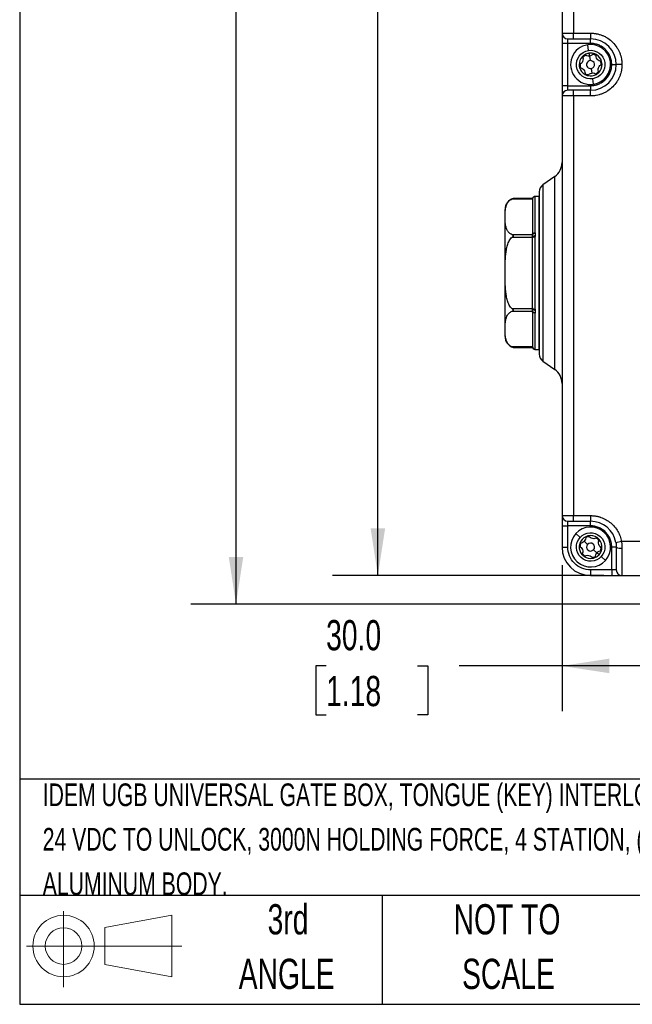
# Model space of a CAD drawing. Header units: millimetres. Extents: x 16 to 683, y 16 to 524.
# Tile 1 of 38: x 16 to 123, y 16 to 188. Entities that reach past the tile are written whole.
import ezdxf

# ---------------------------------------------------------------- set-up
doc = ezdxf.new("R2010")
doc.units = ezdxf.units.MM
doc.header["$LTSCALE"] = 2.5
doc.layers.add('DIMENSIONS', color=140, linetype='Continuous', lineweight=25)
doc.layers.add('TEXT', color=140, linetype='Continuous', lineweight=25)
doc.styles.add('SLDTEXTSTYLE0', font='TXT', dxfattribs={"width": 0.7})
doc.dimstyles.new('SLDDIMSTYLE2', dxfattribs={"dimtxt": 5.39502, "dimasz": 8.255, "dimexe": 0, "dimexo": 0.0625, "dimgap": 1.348755, "dimtad": 0, "dimtih": 1, "dimtoh": 1, "dimrnd": 1e-09, "dimzin": 4, "dimdsep": 46, "dimtxsty": 'SLDTEXTSTYLE0', "dimsah": 1, "dimcen": 0.09, "dimadec": 0, "dimazin": 1, "dimtfac": 1, "dimtofl": 0, "dimtmove": 0, "dimatfit": 3, "dimfxl": 0, "dimfrac": 2, "dimtolj": 1, "dimtzin": 12, "dimarcsym": 0})
doc.dimstyles.new('SLDDIMSTYLE3', dxfattribs={"dimtxt": 5.39502, "dimasz": 8.255, "dimexe": 0, "dimexo": 0.0625, "dimgap": 1.348755, "dimtad": 0, "dimtih": 1, "dimtoh": 1, "dimrnd": 1e-09, "dimzin": 12, "dimdsep": 46, "dimtxsty": 'SLDTEXTSTYLE0', "dimsah": 1, "dimcen": 0.09, "dimadec": 0, "dimazin": 3, "dimtfac": 1, "dimtofl": 0, "dimtmove": 0, "dimatfit": 3, "dimfxl": 0, "dimfrac": 2, "dimtolj": 1, "dimtzin": 12, "dimarcsym": 0})

# ---------------------------------------------------------------- blocks, each defined once
blk = doc.blocks.new('Block11')
at = {"color": 7, "linetype": 'Continuous', "lineweight": 18}
for p, q in [((6.47, 13.28), (6.47, 0)), ((13.7, 10.42), (25.44, 12.58)), ((25.44, 12.58), (25.44, 1.83)), ((13.7, 3.99), (13.7, 10.42)), ((0, 7.2), (27.18, 7.2)), ((13.7, 3.99), (25.44, 1.83))]:
    blk.add_line(p, q, dxfattribs=at)
for radius in [5.38, 3.21]:
    blk.add_circle((6.47, 7.2), radius, dxfattribs=at)
blk = doc.blocks.new('Block12')
at = {"color": 7, "linetype": 'Continuous'}
blk.add_blockref('Block11', (0, 0), dxfattribs=at)
blk = doc.blocks.new('_D_2')
at = {"layer": 'DIMENSIONS'}
for p, q in [((109.76, 315.96), (70.71, 315.96)), ((78.65, 315.96), (78.65, 231.62)), ((70.63, 221.84), (68.82, 221.84)), ((68.82, 221.84), (68.82, 213.26)), ((86.66, 221.84), (88.48, 221.84)), ((88.48, 221.84), (88.48, 213.26)), ((68.82, 213.26), (70.63, 213.26)), ((88.48, 213.26), (86.66, 213.26)), ((78.65, 90.96), (78.65, 212.06)), ((118.26, 90.96), (70.71, 90.96))]:
    blk.add_line(p, q, dxfattribs=at)
for points in [[(78.65, 315.96), (77.38, 307.71), (79.92, 307.71)], [(78.65, 90.96), (79.92, 99.22), (77.38, 99.22)]]:
    blk.add_solid(points, dxfattribs=at)
at = {"layer": 'DIMENSIONS', "char_height": 5.292, "attachment_point": 1, "style": 'SLDTEXTSTYLE0'}
for s, insert in [('225.0', (68.39, 229.87)), ('8.86', (70.63, 220.08))]:
    blk.add_mtext(s, dxfattribs=dict(at, insert=insert))
blk = doc.blocks.new('_D_3')
at = {"layer": 'DIMENSIONS'}
for p, q in [((138.52, 317.46), (45.85, 317.46)), ((53.79, 317.46), (53.79, 231.62)), ((45.78, 221.84), (43.96, 221.84)), ((43.96, 221.84), (43.96, 213.26)), ((61.81, 221.84), (63.62, 221.84)), ((63.62, 221.84), (63.62, 213.26)), ((43.96, 213.26), (45.78, 213.26)), ((63.62, 213.26), (61.81, 213.26)), ((53.79, 85.96), (53.79, 212.06)), ((144.21, 85.96), (45.85, 85.96))]:
    blk.add_line(p, q, dxfattribs=at)
for points in [[(53.79, 317.46), (52.52, 309.21), (55.06, 309.21)], [(53.79, 85.96), (55.06, 94.22), (52.52, 94.22)]]:
    blk.add_solid(points, dxfattribs=at)
at = {"layer": 'DIMENSIONS', "char_height": 5.292, "attachment_point": 1, "style": 'SLDTEXTSTYLE0'}
for s, insert in [('231.5', (43.53, 229.87)), ('9.11', (45.78, 220.08))]:
    blk.add_mtext(s, dxfattribs=dict(at, insert=insert))
blk = doc.blocks.new('_D_4')
at = {"layer": 'DIMENSIONS'}
for p, q in [((140.93, 109.5), (140.93, 67.2)), ((110.93, 92.79), (110.93, 67.2)), ((69.58, 75.14), (67.77, 75.14)), ((67.77, 75.14), (67.77, 66.57)), ((85.61, 75.14), (87.43, 75.14)), ((87.43, 75.14), (87.43, 66.57)), ((110.93, 75.14), (92.92, 75.14)), ((140.93, 75.14), (110.93, 75.14)), ((67.77, 66.57), (69.58, 66.57)), ((87.43, 66.57), (85.61, 66.57))]:
    blk.add_line(p, q, dxfattribs=at)
for points in [[(110.93, 75.14), (119.19, 73.87), (119.19, 76.41)], [(140.93, 75.14), (132.68, 76.41), (132.68, 73.87)]]:
    blk.add_solid(points, dxfattribs=at)
at = {"layer": 'DIMENSIONS', "char_height": 5.292, "attachment_point": 1, "style": 'SLDTEXTSTYLE0'}
for s, insert in [('30.0', (69.58, 83.17)), ('1.18', (69.58, 73.39))]:
    blk.add_mtext(s, dxfattribs=dict(at, insert=insert))

msp = doc.modelspace()

# ---------------------------------------------------------------- linework, layer by layer
for p, q in [((110.931691, 190.676827), (110.931691, 185.964431)), ((112.931691, 190.676827), (112.931691, 185.964431)), ((110.931691, 185.964431), (112.931691, 185.964431)), ((111.931691, 184.164431), (111.931691, 184.964431)), ((112.931691, 185.964431), (115.931691, 185.964431)), ((112.931691, 184.964431), (112.931691, 185.964431)), ((112.931691, 184.964431), (115.931691, 184.964431)), ((115.931691, 185.964431), (115.931691, 184.964431)), ((115.931691, 184.164431), (115.931691, 184.964431)), ((111.931691, 184.164431), (110.931691, 184.164431)), ((110.931691, 184.164431), (110.931691, 176.764431)), ((115.931691, 184.164431), (111.931691, 184.164431)), ((111.931691, 176.764431), (111.931691, 184.164431)), ((115.567585, 182.937774), (115.421942, 183.927111)), ((115.640406, 182.443105), (115.713227, 181.948437)), ((115.713227, 181.948437), (115.829742, 181.156967)), ((116.033641, 179.771895), (116.150156, 178.980425)), ((119.631691, 180.464431), (120.431691, 180.464431)), ((121.431691, 180.464431), (120.431691, 180.464431)), ((116.441441, 177.00175), (116.295798, 177.991088)), ((111.931691, 176.764431), (110.931691, 176.764431)), ((111.931691, 175.964431), (111.931691, 176.764431)), ((111.931691, 176.764431), (115.931691, 176.764431)), ((112.931691, 174.964431), (112.931691, 175.964431)), ((115.931691, 175.964431), (112.931691, 175.964431)), ((115.931691, 176.764431), (115.931691, 175.964431)), ((115.931691, 174.964431), (115.931691, 175.964431)), ((112.931691, 174.964431), (110.931691, 174.964431)), ((110.931691, 174.964431), (110.931691, 101.464431)), ((112.931691, 174.964431), (112.931691, 101.464431)), ((115.931691, 174.964431), (112.931691, 174.964431)), ((109.652421, 160.869506), (107.571327, 159.412308)), ((109.652421, 127.059356), (109.652421, 160.869506)), ((107.571327, 159.412308), (107.571327, 128.516553)), ((102.191716, 156.925944), (105.731691, 156.925944)), ((105.73175, 156.992932), (102.380858, 156.992932)), ((106.931691, 157.364431), (106.214897, 157.364431)), ((106.231691, 150.990556), (106.231691, 157.359051)), ((106.931691, 130.564431), (106.931691, 157.364431)), ((105.731691, 150.661694), (102.191716, 150.661694)), ((102.191716, 150.228681), (105.731691, 150.228681)), ((105.731691, 150.728387), (105.731691, 150.661694)), ((105.731691, 150.228681), (105.731691, 150.095295)), ((106.231691, 137.595936), (106.231691, 150.332926)), ((105.731691, 137.70018), (102.191716, 137.70018)), ((102.191716, 137.267168), (105.731691, 137.267168)), ((105.731691, 137.833566), (105.731691, 137.70018)), ((105.731691, 137.267168), (105.731691, 137.200475)), ((106.231691, 130.569811), (106.231691, 136.938306)), ((105.731691, 131.002917), (102.191716, 131.002917)), ((102.380858, 130.93593), (105.731691, 130.93593)), ((106.214897, 130.564431), (106.931691, 130.564431)), ((107.571327, 128.516553), (109.652421, 127.059356)), ((110.931691, 101.464431), (112.931691, 101.464431)), ((111.931691, 99.664431), (111.931691, 100.464431)), ((112.931691, 101.464431), (115.931691, 101.464431)), ((112.931691, 100.464431), (112.931691, 101.464431)), ((112.931691, 100.464431), (115.931691, 100.464431)), ((115.931691, 101.464431), (115.931691, 100.464431)), ((115.931691, 99.664431), (115.931691, 100.464431)), ((110.931691, 99.664431), (111.931691, 99.664431)), ((110.931691, 99.664431), (110.931691, 95.964431)), ((115.931691, 99.664431), (111.931691, 99.664431)), ((111.931691, 95.964431), (111.931691, 99.664431)), ((113.335903, 98.31217), (114.077557, 97.641387)), ((115.412534, 96.433979), (114.819211, 96.970605)), ((120.356686, 96.782612), (121.340018, 96.964431)), ((121.340018, 96.964431), (195.523365, 96.964431)), ((110.931691, 95.964431), (111.931691, 95.964431)), ((117.044172, 94.958257), (116.450849, 95.494883)), ((117.414999, 94.622865), (117.044172, 94.958257)), ((120.431691, 95.964431), (119.631691, 95.964431)), ((119.631691, 91.964431), (119.631691, 95.964431)), ((121.431691, 95.764431), (121.431691, 90.964431)), ((117.785826, 94.287474), (118.52748, 93.616691)), ((119.631691, 91.964431), (115.931691, 91.964431)), ((115.931691, 91.964431), (115.931691, 90.964431)), ((119.631691, 91.964431), (119.631691, 90.964431)), ((120.431691, 91.964431), (119.631691, 91.964431)), ((115.931691, 90.964431), (119.631691, 90.964431)), ((121.431691, 90.964431), (195.431691, 90.964431))]:
    msp.add_line(p, q)
at = {"flags": 128}
for points in [[(105.731691, 150.728387), (105.741299, 150.779533), (105.769752, 150.828714), (105.815957, 150.87404), (105.878138, 150.913768), (105.953906, 150.946372), (106.04035, 150.970599), (106.134146, 150.985518), (106.231691, 150.990556)], [(105.731691, 150.095295), (105.741299, 150.141655), (105.769752, 150.186232), (105.815957, 150.227316), (105.878138, 150.263325), (105.953906, 150.292878), (106.04035, 150.314837), (106.134146, 150.32836), (106.231691, 150.332926)], [(105.731691, 137.833566), (105.741299, 137.787207), (105.769752, 137.742629), (105.815957, 137.701546), (105.878138, 137.665536), (105.953906, 137.635984), (106.04035, 137.614024), (106.134146, 137.600502), (106.231691, 137.595936)], [(106.231691, 136.938306), (106.134146, 136.943343), (106.04035, 136.958262), (105.953906, 136.982489), (105.878138, 137.015093), (105.815957, 137.054821), (105.769752, 137.100147), (105.741299, 137.149328), (105.731691, 137.200475)]]:
    msp.add_lwpolyline(points, dxfattribs=at)
for centre, radius, start, end in [((111.931691, 185.964431), 1, 180, 270), ((115.931691, 180.464431), 4.5, 0, 90), ((115.931691, 180.464431), 3.5, 98.3744972, 278.3744972), ((115.931691, 180.464431), 3.5, 278.3744972, 98.3744972), ((115.931691, 180.464431), 2, 136.04285219, 180.70614221), ((115.931691, 180.464431), 2, 120.70614221, 136.04285219), ((115.931691, 180.464431), 1.85, 118.72750409, 138.0214903), ((115.931691, 180.464431), 2, 98.3744972, 120.70614221), ((115.931691, 180.464431), 0.7, 98.3744972, 278.3744972), ((115.931691, 180.464431), 2, 76.04285219, 98.3744972), ((115.931691, 180.464431), 0.7, 278.3744972, 98.3744972), ((115.931691, 180.464431), 1.85, 58.72750409, 78.0214903), ((115.931691, 180.464431), 2, 60.70614221, 76.04285219), ((115.931691, 180.464431), 2, 16.04285219, 60.70614221), ((115.931691, 180.464431), 2, 180.70614221, 196.04285219), ((115.931691, 180.464431), 2, 196.04285219, 240.70614221), ((115.931691, 180.464431), 1.85, 178.72750409, 198.0214903), ((115.931691, 180.464431), 4.5, 270, 0), ((115.931691, 180.464431), 2, 316.04285219, 0.70614221), ((115.931691, 180.464431), 1.85, 358.72750409, 18.0214903), ((115.931691, 180.464431), 2, 0.70614221, 16.04285219), ((115.931691, 180.464431), 2, 240.70614221, 256.04285219), ((115.931691, 180.464431), 1.85, 238.72750409, 258.0214903), ((115.931691, 180.464431), 2, 256.04285219, 300.70614221), ((115.931691, 180.464431), 1.85, 298.72750409, 318.0214903), ((115.931691, 180.464431), 2, 300.70614221, 316.04285219), ((111.931691, 174.964431), 1, 90, 180), ((107.931691, 163.326962), 3, 305, 0), ((108.431691, 158.18358), 1.5, 125, 180), ((102.931691, 155.070282), 2, 105.98686393, 180), ((106.227534, 156.862743), 0.499854, 90.13876998, 172.73612258), ((106.231591, 156.859151), 0.4999, 89.98849777, 179.98849315), ((106.118975, 150.401478), 0.466584, 76.69860553, 146.10282084), ((106.183583, 149.933321), 0.539856, 85.45914035, 146.8309999), ((106.183583, 137.995541), 0.539856, 213.1690001, 274.54085965), ((106.118975, 137.527384), 0.466584, 213.89717916, 283.30139447), ((102.931691, 132.85858), 2, 180, 254.01313607), ((106.231591, 131.06971), 0.4999, 180.01150685, 270.01150223), ((106.227534, 131.066118), 0.499854, 187.26387742, 269.86123002), ((108.431691, 129.745281), 1.5, 180, 235), ((107.931691, 124.601899), 3, 0, 55), ((111.931691, 101.464431), 1, 180, 270), ((115.931691, 95.964431), 4.5, 10.4756817, 90), ((115.931691, 95.964431), 3.5, 137.87249935, 317.87249935), ((115.931691, 95.964431), 3.5, 317.87249935, 137.87249935), ((115.931691, 95.964431), 2, 160.20414436, 175.54085434), ((115.931691, 95.964431), 2, 115.54085434, 160.20414436), ((115.931691, 95.964431), 1.85, 158.22550624, 177.51949245), ((115.931691, 95.964431), 2, 100.20414436, 115.54085434), ((115.931691, 95.964431), 1.85, 98.22550624, 117.51949245), ((115.931691, 95.964431), 0.7, 317.87249935, 137.87249935), ((115.931691, 95.964431), 2, 55.54085434, 100.20414436), ((115.931691, 95.964431), 1.85, 38.22550624, 57.51949245), ((115.931691, 95.964431), 2, 40.20414436, 55.54085434), ((115.931691, 95.964431), 2, 355.54085434, 40.20414436), ((115.931691, 95.964431), 5, 180, 270), ((115.931691, 95.964431), 2, 175.54085434, 220.20414436), ((115.931691, 95.964431), 0.7, 137.87249935, 317.87249935), ((115.931691, 95.964431), 2, 317.87249935, 340.20414436), ((115.931691, 95.964431), 1.85, 338.22550624, 357.51949245), ((115.931691, 95.964431), 2, 340.20414436, 355.54085434), ((121.191691, 97.164431), 1.420422, 237.6525565, 279.72757855), ((115.931691, 95.964431), 2, 220.20414436, 235.54085434), ((115.931691, 95.964431), 1.85, 218.22550624, 237.51949245), ((115.931691, 95.964431), 2, 235.54085434, 280.20414436), ((115.931691, 95.964431), 1.85, 278.22550624, 297.51949245), ((115.931691, 95.964431), 2, 280.20414436, 295.54085434), ((115.931691, 95.964431), 2, 295.54085434, 317.87249935), ((121.431691, 91.964431), 1, 180, 270)]:
    msp.add_arc(centre, radius, start, end)
for points in [[(110.931691, 185.964431), (110.931691, 185.964431), (110.931691, 185.157878), (110.931691, 184.164431)], [(106.214897, 157.364431), (106.214896, 157.364431), (106.221218, 157.363819), (106.226324, 157.362596)], [(105.731691, 137.833566), (105.731691, 141.659159), (105.731691, 146.269702), (105.731691, 150.095295)], [(105.731691, 130.93593), (105.731692, 130.93593), (105.731691, 130.958969), (105.731691, 131.002917)], [(106.226324, 130.566265), (106.221216, 130.565042), (106.214897, 130.564431), (106.214897, 130.564431)], [(111.931691, 100.464431), (111.931691, 100.464431), (112.379776, 100.464431), (112.931691, 100.464431)], [(120.356686, 96.782612), (120.407182, 96.509515), (120.431691, 96.236541), (120.431691, 95.964431)]]:
    msp.add_open_spline(points, degree=3)
for points, knots in [([(111.931691, 184.964431), (111.931691, 184.964431), (112.037054, 184.964431), (112.412116, 184.964431), (112.666483, 184.964431), (112.931691, 184.964431)], [0, 0, 0, 0, 0.5, 0.5, 1, 1, 1, 1]), ([(115.931691, 185.964431), (115.998847, 185.963726), (116.133037, 185.962317), (116.333963, 185.950881), (116.534256, 185.932615), (116.733921, 185.90685), (117.04167, 185.855713), (117.45385, 185.758704), (117.96621, 185.583914), (118.465997, 185.356436), (119.112765, 184.978622), (119.848592, 184.381331), (120.445772, 183.645641), (120.823615, 182.998893), (121.051052, 182.499277), (121.225892, 181.986751), (121.333264, 181.531086), (121.394023, 181.134211), (121.425826, 180.799979), (121.429735, 180.576363), (121.431691, 180.464431)], [0, 0, 0, 0, 0.0233344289, 0.0466268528, 0.0699085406, 0.093210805, 0.1165648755, 0.1782980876, 0.2400920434, 0.3043993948, 0.3687677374, 0.5000056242, 0.6312435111, 0.6955508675, 0.7599192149, 0.8216524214, 0.8834463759, 0.9223081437, 0.9611109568, 1, 1, 1, 1]), ([(116.295798, 177.991088), (114.930723, 177.790132), (113.659304, 178.735249), (113.257392, 181.465399), (114.20251, 182.736818), (115.567585, 182.937774)], [0, 0, 0, 0, 0.5, 0.5, 1, 1, 1, 1]), ([(115.567585, 182.937774), (116.93266, 183.13873), (118.204079, 182.193613), (118.605991, 179.463462), (117.660873, 178.192043), (116.295798, 177.991088)], [0, 0, 0, 0, 0.5, 0.5, 1, 1, 1, 1]), ([(119.631691, 180.464431), (119.63068, 180.531318), (119.628664, 180.664613), (119.612177, 180.86347), (119.585802, 181.060327), (119.548592, 181.25518), (119.500805, 181.448024), (119.442353, 181.638853), (119.353817, 181.8811), (119.222722, 182.169303), (119.032564, 182.494665), (118.808795, 182.801465), (118.552723, 183.085208), (118.268867, 183.341422), (117.962224, 183.565103), (117.636717, 183.755404), (117.303164, 183.907058), (116.965076, 184.023401), (116.626207, 184.104562), (116.281015, 184.155205), (116.048489, 184.161346), (115.931691, 184.164431)], [0, 0, 0, 0, 0.0345317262, 0.0688165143, 0.1029537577, 0.1370441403, 0.1711887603, 0.2054882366, 0.2400418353, 0.3043090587, 0.3686669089, 0.4343016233, 0.5000288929, 0.5656636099, 0.6313908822, 0.6956581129, 0.7600159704, 0.820265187, 0.8799855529, 0.9397172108, 1, 1, 1, 1]), ([(114.491973, 181.852671), (114.556084, 181.731243), (114.595676, 181.596405), (114.615064, 181.310425), (114.593122, 181.158887), (114.482806, 180.879088), (114.394146, 180.751698), (114.183969, 180.556027), (114.061904, 180.484353), (113.931843, 180.439782)], [0, 0, 0, 0, 0.25, 0.25, 0.5, 0.5, 0.75, 0.75, 1, 1, 1, 1]), ([(115.713227, 181.948437), (115.562211, 181.926205), (115.410619, 181.939808), (115.136431, 182.024166), (115.013959, 182.093755), (114.910421, 182.184026)], [0, 0, 0, 0, 0.5, 0.5, 1, 1, 1, 1]), ([(116.414084, 182.405383), (116.340963, 182.289121), (116.243957, 182.187393), (116.005911, 182.027598), (115.864258, 181.97067), (115.713227, 181.948437)], [0, 0, 0, 0, 0.5, 0.5, 1, 1, 1, 1]), ([(117.853802, 181.017143), (117.716587, 181.022335), (117.580018, 181.055467), (117.322658, 181.181667), (117.202393, 181.276438), (117.015238, 181.511873), (116.949245, 181.652351), (116.884878, 181.932205), (116.883838, 182.073753), (116.910269, 182.208674)], [0, 0, 0, 0, 0.25, 0.25, 0.5, 0.5, 0.75, 0.75, 1, 1, 1, 1]), ([(114.009581, 179.911718), (114.146796, 179.906526), (114.283365, 179.873395), (114.540725, 179.747195), (114.66099, 179.652424), (114.848145, 179.416988), (114.914138, 179.27651), (114.978505, 178.996657), (114.979545, 178.855109), (114.953114, 178.720187)], [0, 0, 0, 0, 0.25, 0.25, 0.5, 0.5, 0.75, 0.75, 1, 1, 1, 1]), ([(121.431691, 180.464431), (121.430986, 180.397275), (121.429577, 180.263085), (121.418141, 180.062159), (121.399876, 179.861866), (121.374111, 179.662201), (121.322973, 179.354453), (121.225965, 178.942273), (121.051175, 178.429912), (120.823697, 177.930126), (120.445883, 177.283357), (119.848592, 176.54753), (119.112902, 175.95035), (118.466154, 175.572507), (117.966537, 175.34507), (117.454012, 175.17023), (116.998347, 175.062858), (116.601471, 175.002099), (116.267239, 174.970297), (116.043624, 174.966387), (115.931691, 174.964431)], [0, 0, 0, 0, 0.0233344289, 0.0466268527, 0.0699085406, 0.093210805, 0.1165648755, 0.1782980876, 0.2400920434, 0.3043993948, 0.3687677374, 0.5000056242, 0.6312435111, 0.6955508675, 0.7599192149, 0.8216524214, 0.8834463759, 0.9223081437, 0.9611109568, 1, 1, 1, 1]), ([(115.931691, 176.764431), (115.998578, 176.765442), (116.131874, 176.767458), (116.330731, 176.783945), (116.527588, 176.81032), (116.722441, 176.847531), (116.915285, 176.895317), (117.106114, 176.953769), (117.348361, 177.042305), (117.636564, 177.173401), (117.961926, 177.363558), (118.268726, 177.587327), (118.552469, 177.843399), (118.808683, 178.127255), (119.032363, 178.433898), (119.222665, 178.759406), (119.374318, 179.092959), (119.490662, 179.431046), (119.571823, 179.769915), (119.622465, 180.115107), (119.628607, 180.347634), (119.631691, 180.464431)], [0, 0, 0, 0, 0.0345317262, 0.0688165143, 0.1029537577, 0.1370441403, 0.1711887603, 0.2054882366, 0.2400418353, 0.3043090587, 0.3686669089, 0.4343016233, 0.5000288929, 0.5656636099, 0.6313908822, 0.6956581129, 0.7600159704, 0.820265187, 0.8799855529, 0.9397172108, 1, 1, 1, 1]), ([(117.37141, 179.07619), (117.307299, 179.197618), (117.267707, 179.332456), (117.248319, 179.618436), (117.270261, 179.769974), (117.380577, 180.049773), (117.469237, 180.177164), (117.679414, 180.372834), (117.801479, 180.444508), (117.93154, 180.489079)], [0, 0, 0, 0, 0.25, 0.25, 0.5, 0.5, 0.75, 0.75, 1, 1, 1, 1]), ([(115.449299, 178.523478), (115.52242, 178.63974), (115.619426, 178.741468), (115.857472, 178.901263), (115.999125, 178.958191), (116.150156, 178.980425)], [0, 0, 0, 0, 0.5, 0.5, 1, 1, 1, 1]), ([(116.150156, 178.980425), (116.301172, 179.002656), (116.452764, 178.989053), (116.726952, 178.904696), (116.849424, 178.835106), (116.952962, 178.744836)], [0, 0, 0, 0, 0.5, 0.5, 1, 1, 1, 1]), ([(110.931691, 176.764431), (110.931691, 176.287055), (110.931691, 175.829194), (110.931691, 175.154083), (110.931691, 174.964431), (110.931691, 174.964431)], [0, 0, 0, 0, 0.5, 0.5, 1, 1, 1, 1]), ([(112.931691, 175.964431), (112.666483, 175.964431), (112.412116, 175.964431), (112.037054, 175.964431), (111.931691, 175.964431), (111.931691, 175.964431)], [0, 0, 0, 0, 0.5, 0.5, 1, 1, 1, 1]), ([(102.191716, 150.661694), (101.976347, 150.750445), (101.814903, 150.861402), (101.546842, 151.103397), (101.446509, 151.230545), (101.283265, 151.491668), (101.220931, 151.626402), (101.122883, 151.895599), (101.086875, 152.030583), (101.003018, 152.436248), (100.978587, 152.707624), (100.950298, 153.250983), (100.946635, 153.522973), (100.946664, 154.06717), (100.950361, 154.33947), (100.97883, 154.883071), (101.003422, 155.154488), (101.087576, 155.559864), (101.123691, 155.694691), (101.221874, 155.963384), (101.284054, 156.097456), (101.447281, 156.358103), (101.549265, 156.486603), (101.748079, 156.665822), (101.821827, 156.723155), (101.990052, 156.831149), (102.085008, 156.881971), (102.191716, 156.925944)], [0, 0, 0, 0, 0.0625, 0.0625, 0.125, 0.125, 0.1875, 0.1875, 0.25, 0.25, 0.375, 0.375, 0.5, 0.5, 0.625, 0.625, 0.75, 0.75, 0.8125, 0.8125, 0.875, 0.875, 0.9375, 0.9375, 0.96875, 0.96875, 1, 1, 1, 1]), ([(102.380858, 156.992932), (102.380858, 156.992932), (102.348461, 156.983364), (102.27596, 156.958843), (102.23456, 156.9436), (102.191716, 156.925944)], [0, 0, 0, 0, 0.5, 0.5, 1, 1, 1, 1]), ([(106.214897, 157.364431), (106.161373, 157.359431), (106.051317, 157.349151), (105.90309, 157.266258), (105.786083, 157.143343), (105.748774, 157.039466), (105.730641, 156.988982)], [0, 0, 0, 0, 0.2433374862, 0.5003529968, 0.7571737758, 1, 1, 1, 1]), ([(105.731691, 156.925944), (105.73177, 156.945063), (105.731933, 156.984898), (105.731812, 156.987352), (105.731749, 156.988628)], [0, 0, 0, 0, 0.4799332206, 1, 1, 1, 1]), ([(106.226324, 157.362596), (106.227889, 157.362126), (106.231044, 157.361178), (106.231475, 157.359763), (106.231691, 157.359051)], [0, 0, 0, 0, 0.496300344, 1, 1, 1, 1]), ([(106.931691, 158.18358), (106.931691, 158.18358), (106.931691, 156.68542), (106.931691, 151.352355), (106.931691, 147.735477), (106.931691, 140.193384), (106.931691, 136.576506), (106.931691, 131.243441), (106.931691, 129.745281), (106.931691, 129.745281)], [0, 0, 0, 0, 0.25, 0.25, 0.5, 0.5, 0.75, 0.75, 1, 1, 1, 1]), ([(105.731691, 156.859251), (105.731691, 156.755761), (105.731691, 156.545523), (105.731691, 155.239181), (105.731691, 153.347389), (105.731691, 151.649333), (105.731691, 150.831726)], [0, 0, 0, 0, 0.2487085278, 0.5052423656, 0.7617762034, 1, 1, 1, 1]), ([(100.931691, 132.85858), (100.931691, 132.85858), (100.931691, 134.028716), (100.931691, 138.1941), (100.931691, 141.019059), (100.931691, 146.909802), (100.931691, 149.734761), (100.931691, 153.900145), (100.931691, 155.070282), (100.931691, 155.070282)], [0, 0, 0, 0, 0.25, 0.25, 0.5, 0.5, 0.75, 0.75, 1, 1, 1, 1]), ([(102.191716, 137.70018), (101.976347, 137.877683), (101.814903, 138.099596), (101.546842, 138.583588), (101.446509, 138.837882), (101.283265, 139.360128), (101.220931, 139.629597), (101.122883, 140.167991), (101.086875, 140.437958), (101.003018, 141.24929), (100.978587, 141.79204), (100.950298, 142.878759), (100.946635, 143.422738), (100.946664, 144.511132), (100.950361, 145.055733), (100.97883, 146.142935), (101.003422, 146.685769), (101.087576, 147.49652), (101.123691, 147.766174), (101.221874, 148.30356), (101.284054, 148.571704), (101.447281, 149.092998), (101.549265, 149.349998), (101.748079, 149.708436), (101.821827, 149.823102), (101.990052, 150.03909), (102.085008, 150.140735), (102.191716, 150.228681)], [0, 0, 0, 0, 0.0625, 0.0625, 0.125, 0.125, 0.1875, 0.1875, 0.25, 0.25, 0.375, 0.375, 0.5, 0.5, 0.625, 0.625, 0.75, 0.75, 0.8125, 0.8125, 0.875, 0.875, 0.9375, 0.9375, 0.96875, 0.96875, 1, 1, 1, 1]), ([(102.191716, 150.661694), (102.234612, 150.644017), (102.276173, 150.622851), (102.349011, 150.565171), (102.381003, 150.526399), (102.380784, 150.454313), (102.372355, 150.429148), (102.346914, 150.383067), (102.33021, 150.361504), (102.275828, 150.300224), (102.234481, 150.263927), (102.191716, 150.228681)], [0, 0, 0, 0, 0.25, 0.25, 0.5, 0.5, 0.625, 0.625, 0.75, 0.75, 1, 1, 1, 1]), ([(105.731691, 150.228681), (105.731691, 150.316612), (105.731692, 150.403088), (105.731691, 150.554035), (105.731691, 150.617728), (105.731691, 150.661694)], [0, 0, 0, 0, 0.5, 0.5, 1, 1, 1, 1]), ([(106.226324, 150.855545), (106.223298, 150.815997), (106.218444, 150.752554), (106.213561, 150.664471), (106.218443, 150.57612), (106.223297, 150.511665), (106.226324, 150.471481)], [0, 0, 0, 0, 0.3116831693, 0.499999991, 0.6882853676, 1, 1, 1, 1]), ([(106.231691, 150.990556), (106.231475, 150.967928), (106.231044, 150.923006), (106.227889, 150.877921), (106.226324, 150.855545)], [0, 0, 0, 0, 0.503699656, 1, 1, 1, 1]), ([(106.226324, 150.471481), (106.227889, 150.448636), (106.231044, 150.402603), (106.231475, 150.356266), (106.231691, 150.332926)], [0, 0, 0, 0, 0.496300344, 1, 1, 1, 1]), ([(102.191716, 131.002917), (101.976347, 131.091668), (101.814903, 131.202625), (101.546842, 131.444621), (101.446509, 131.571768), (101.283265, 131.832891), (101.220931, 131.967625), (101.122883, 132.236822), (101.086875, 132.371806), (101.003018, 132.777472), (100.978587, 133.048847), (100.950298, 133.592206), (100.946635, 133.864196), (100.946664, 134.408393), (100.950361, 134.680694), (100.97883, 135.224294), (101.003422, 135.495711), (101.087576, 135.901087), (101.123691, 136.035914), (101.221874, 136.304607), (101.284054, 136.438679), (101.447281, 136.699326), (101.549265, 136.827826), (101.748079, 137.007045), (101.821827, 137.064378), (101.990052, 137.172372), (102.085008, 137.223194), (102.191716, 137.267168)], [0, 0, 0, 0, 0.0625, 0.0625, 0.125, 0.125, 0.1875, 0.1875, 0.25, 0.25, 0.375, 0.375, 0.5, 0.5, 0.625, 0.625, 0.75, 0.75, 0.8125, 0.8125, 0.875, 0.875, 0.9375, 0.9375, 0.96875, 0.96875, 1, 1, 1, 1]), ([(102.191716, 137.70018), (102.234612, 137.664826), (102.276173, 137.628359), (102.349011, 137.546061), (102.381003, 137.497855), (102.380784, 137.425834), (102.372355, 137.403154), (102.346914, 137.364967), (102.33021, 137.348742), (102.275828, 137.305859), (102.234481, 137.284791), (102.191716, 137.267168)], [0, 0, 0, 0, 0.25, 0.25, 0.5, 0.5, 0.625, 0.625, 0.75, 0.75, 1, 1, 1, 1]), ([(105.731691, 137.267168), (105.731691, 137.311133), (105.731692, 137.374611), (105.731691, 137.52551), (105.731691, 137.612249), (105.731691, 137.70018)], [0, 0, 0, 0, 0.5, 0.5, 1, 1, 1, 1]), ([(105.731691, 137.097135), (105.731691, 136.279528), (105.731691, 134.581472), (105.731691, 132.68968), (105.731691, 131.383339), (105.731691, 131.173101), (105.731691, 131.06961)], [0, 0, 0, 0, 0.2382237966, 0.4947576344, 0.7512914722, 1, 1, 1, 1]), ([(106.226324, 137.45738), (106.221215, 137.392719), (106.214895, 137.328397), (106.214899, 137.200376), (106.221219, 137.136711), (106.226324, 137.073316)], [0, 0, 0, 0, 0.5, 0.5, 1, 1, 1, 1]), ([(106.231691, 137.595936), (106.231475, 137.572596), (106.231044, 137.526258), (106.227889, 137.480226), (106.226324, 137.45738)], [0, 0, 0, 0, 0.50369965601, 1, 1, 1, 1]), ([(106.226324, 137.073316), (106.227889, 137.050941), (106.231044, 137.005856), (106.231475, 136.960933), (106.231691, 136.938306)], [0, 0, 0, 0, 0.496300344, 1, 1, 1, 1]), ([(102.191716, 131.002917), (102.234533, 130.985273), (102.276012, 130.969997), (102.348769, 130.945397), (102.380858, 130.93593), (102.380858, 130.93593)], [0, 0, 0, 0, 0.5, 0.5, 1, 1, 1, 1]), ([(105.730752, 130.939464), (105.748914, 130.88902), (105.786284, 130.785233), (105.903287, 130.662467), (106.051436, 130.579688), (106.161412, 130.569423), (106.214897, 130.564431)], [0, 0, 0, 0, 0.2428611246, 0.4996836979, 0.7566804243, 1, 1, 1, 1]), ([(106.231691, 130.569811), (106.231475, 130.569098), (106.231044, 130.567683), (106.227889, 130.566736), (106.226324, 130.566265)], [0, 0, 0, 0, 0.50369965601, 1, 1, 1, 1]), ([(110.931691, 101.464431), (110.931691, 101.464431), (110.931691, 101.274779), (110.931691, 100.599667), (110.931691, 100.141807), (110.931691, 99.664431)], [0, 0, 0, 0, 0.5, 0.5, 1, 1, 1, 1]), ([(115.931691, 101.464431), (116.009208, 101.46351), (116.163836, 101.461675), (116.394907, 101.44671), (116.624363, 101.422785), (116.8522, 101.389037), (117.078418, 101.345696), (117.30301, 101.292705), (117.525991, 101.230065), (117.984355, 101.080454), (118.656394, 100.777579), (119.467697, 100.21448), (120.169173, 99.518939), (120.633118, 98.849611), (120.925984, 98.284701), (121.102661, 97.857721), (121.245052, 97.417685), (121.308286, 97.115881), (121.340018, 96.964431)], [0, 0, 0, 0, 0.0304828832, 0.060806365, 0.0910238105, 0.1211891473, 0.1513565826, 0.1815803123, 0.2119142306, 0.2424116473, 0.3711848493, 0.500026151, 0.6287993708, 0.7576406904, 0.8184343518, 0.8788036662, 0.9391813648, 1, 1, 1, 1]), ([(114.077557, 97.641387), (115.003094, 98.664712), (116.585323, 98.744103), (118.631973, 96.893028), (118.711364, 95.310799), (117.785826, 94.287474)], [0, 0, 0, 0, 0.5, 0.5, 1, 1, 1, 1]), ([(119.631691, 95.964431), (119.63068, 96.031318), (119.628664, 96.164613), (119.612177, 96.36347), (119.585802, 96.560327), (119.548592, 96.75518), (119.500805, 96.948024), (119.442353, 97.138853), (119.353817, 97.3811), (119.222722, 97.669303), (119.032564, 97.994665), (118.808795, 98.301465), (118.552723, 98.585208), (118.268867, 98.841422), (117.962224, 99.065103), (117.636717, 99.255404), (117.303164, 99.407058), (116.965076, 99.523401), (116.626207, 99.604562), (116.281015, 99.655205), (116.048489, 99.661346), (115.931691, 99.664431)], [0, 0, 0, 0, 0.03453172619, 0.06881651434, 0.10295375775, 0.13704414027, 0.1711887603, 0.20548823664, 0.24004183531, 0.30430905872, 0.36866690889, 0.43430162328, 0.5000288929, 0.56566360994, 0.6313908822, 0.6956581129, 0.76001597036, 0.82026518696, 0.87998555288, 0.93971721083, 1, 1, 1, 1]), ([(117.785826, 94.287474), (117.341082, 93.795741), (116.719165, 93.500798), (115.394786, 93.434345), (114.746468, 93.665552), (113.763002, 94.55504), (113.468059, 95.176957), (113.401606, 96.501336), (113.632813, 97.149654), (114.077557, 97.641387)], [0, 0, 0, 0, 0.25, 0.25, 0.5, 0.5, 0.75, 0.75, 1, 1, 1, 1]), ([(114.819211, 96.970605), (114.716819, 96.857395), (114.591192, 96.771472), (114.32596, 96.662168), (114.187192, 96.637969), (114.049881, 96.64177)], [0, 0, 0, 0, 0.5, 0.5, 1, 1, 1, 1]), ([(115.069382, 97.768987), (115.086908, 97.632765), (115.076757, 97.492566), (114.994708, 97.217851), (114.921611, 97.083825), (114.819211, 96.970605)], [0, 0, 0, 0, 0.5, 0.5, 1, 1, 1, 1]), ([(117.063328, 97.61349), (116.954144, 97.530221), (116.827688, 97.468922), (116.548827, 97.402609), (116.395746, 97.399245), (116.101579, 97.461877), (115.961305, 97.528302), (115.733635, 97.703309), (115.642801, 97.811873), (115.57738, 97.932796)], [0, 0, 0, 0, 0.25, 0.25, 0.5, 0.5, 0.75, 0.75, 1, 1, 1, 1]), ([(117.925638, 95.808934), (117.798932, 95.861856), (117.682617, 95.94072), (117.485759, 96.149065), (117.406304, 96.279955), (117.313462, 96.566027), (117.30085, 96.72072), (117.338576, 97.005392), (117.387178, 97.138338), (117.45919, 97.255457)], [0, 0, 0, 0, 0.25, 0.25, 0.5, 0.5, 0.75, 0.75, 1, 1, 1, 1]), ([(121.340018, 96.964431), (121.349717, 96.898204), (121.369132, 96.765631), (121.391756, 96.565901), (121.409679, 96.365656), (121.422309, 96.165089), (121.430232, 95.964333), (121.431204, 95.831161), (121.431691, 95.764431)], [0, 0, 0, 0, 0.1655625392, 0.3314212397, 0.4976858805, 0.6644654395, 0.8318678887, 1, 1, 1, 1]), ([(115.931691, 91.964431), (114.870856, 91.964431), (113.853389, 92.385879), (112.35314, 93.886128), (111.931691, 94.903595), (111.931691, 95.964431)], [0, 0, 0, 0, 0.5, 0.5, 1, 1, 1, 1]), ([(113.937745, 96.119927), (114.064451, 96.067005), (114.180766, 95.988141), (114.377624, 95.779797), (114.457079, 95.648907), (114.549921, 95.362834), (114.562533, 95.208141), (114.524807, 94.92347), (114.476205, 94.790523), (114.404193, 94.673405)], [0, 0, 0, 0, 0.25, 0.25, 0.5, 0.5, 0.75, 0.75, 1, 1, 1, 1]), ([(116.794001, 94.159875), (116.776475, 94.296097), (116.786626, 94.436296), (116.868675, 94.71101), (116.941772, 94.845037), (117.044172, 94.958257)], [0, 0, 0, 0, 0.5, 0.5, 1, 1, 1, 1]), ([(117.044172, 94.958257), (117.146564, 95.071466), (117.272191, 95.157389), (117.537423, 95.266693), (117.676191, 95.290893), (117.813502, 95.287091)], [0, 0, 0, 0, 0.5, 0.5, 1, 1, 1, 1]), ([(120.431691, 95.964431), (120.431691, 94.835289), (120.431691, 93.820305), (120.431691, 92.36259), (120.431691, 91.964431), (120.431691, 91.964431)], [0, 0, 0, 0, 0.5, 0.5, 1, 1, 1, 1]), ([(114.800055, 94.315371), (114.909239, 94.39864), (115.035695, 94.45994), (115.314556, 94.526252), (115.467637, 94.529617), (115.761804, 94.466984), (115.902078, 94.40056), (116.129748, 94.225552), (116.220582, 94.116988), (116.286003, 93.996065)], [0, 0, 0, 0, 0.25, 0.25, 0.5, 0.5, 0.75, 0.75, 1, 1, 1, 1]), ([(119.631691, 90.964431), (120.109068, 90.964431), (120.566928, 90.964431), (121.24204, 90.964431), (121.431691, 90.964431), (121.431691, 90.964431)], [0, 0, 0, 0, 0.5, 0.5, 1, 1, 1, 1])]:
    msp.add_open_spline(points, degree=3, knots=knots)
at = {"layer": 'TEXT'}
for p, q in [((15.875, 523.875), (15.875, 15.875)), ((682.625, 55.315269), (15.875, 55.315269)), ((682.625, 34.925), (15.875, 34.925)), ((79.375, 34.925), (79.375, 15.875)), ((15.875, 15.875), (682.625, 15.875))]:
    msp.add_line(p, q, dxfattribs=at)

# ---------------------------------------------------------------- block references
msp.add_blockref('Block12', (17.094846, 18.884638), dxfattribs=at)

# ---------------------------------------------------------------- texts
at = {"layer": 'TEXT', "style": 'SLDTEXTSTYLE0'}
for s, insert, char_height, attachment_point in [('IDEM UGB UNIVERSAL GATE BOX, TONGUE (KEY) INTERLOCK UNIQUELY CODED RFID, REAR RELEASE WITH REAR RELEASE, SOLENOID,', (19.914336, 54.558479), 3.96875, 1), ('24 VDC TO UNLOCK, 3000N HOLDING FORCE, 4 STATION, (2) N.C. SAFETY OUTPUT(S), (2) STATUS MONITORING OUTPUT(S), DIE-CAST', (19.914336, 46.766812), 3.96875, 1), ('ALUMINUM BODY.', (19.914336, 38.975146), 3.96875, 1), ('3rd', (62.906129, 33.409984), 5.2916667, 2), ('NOT TO', (101.289435, 33.409983), 5.2916667, 2), ('ANGLE', (62.662369, 23.854428), 5.2916667, 2), ('SCALE', (101.530132, 23.854427), 5.2916667, 2)]:
    msp.add_mtext(s, dxfattribs=dict(at, insert=insert, char_height=char_height, attachment_point=attachment_point))

# ---------------------------------------------------------------- dimensions: what is measured, and where the dimension line sits
at = {"layer": 'DIMENSIONS'}
for base, p1, p2, dimstyle, picture, middle in [((53.79169, 85.964431), (141.699641, 317.464431), (147.381691, 85.964431), 'SLDDIMSTYLE3', '_D_3', (53.79169, 221.83732)), ((78.648957, 90.964431), (112.931691, 315.964431), (121.431691, 90.964431), 'SLDDIMSTYLE2', '_D_2', (78.648957, 221.83732))]:
    dim = msp.add_linear_dim(base=base, p1=p1, p2=p2, angle=90, dimstyle=dimstyle, dxfattribs=at)
    dim.commit()
    dim.dimension.update_dxf_attribs({"geometry": picture, "text_midpoint": middle, "dimtype": 160})
dim = msp.add_linear_dim(base=(110.931691, 75.141065), p1=(140.931691, 112.674431), p2=(110.931691, 95.964431), dimstyle='SLDDIMSTYLE2', dxfattribs=at)
dim.commit()
dim.dimension.update_dxf_attribs({"geometry": '_D_4', "text_midpoint": (77.598119, 75.141065), "dimtype": 160})

doc.saveas('drawing.dxf')
